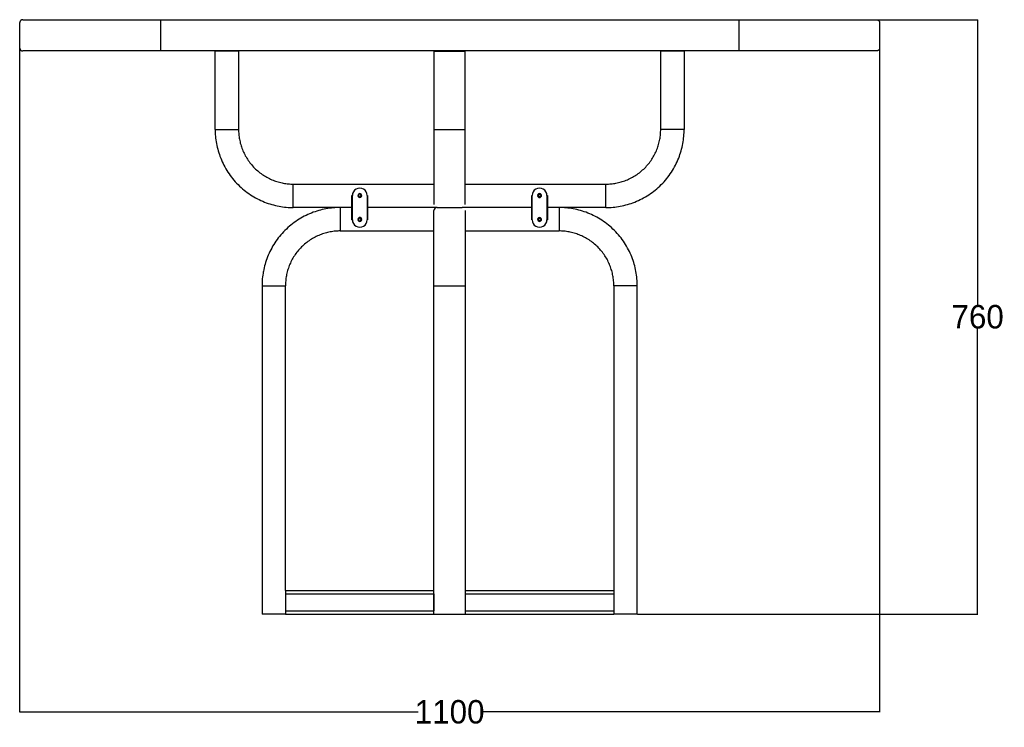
# Model space of a CAD drawing. Extents: x 3531 to 7952, y 1158 to 4183.
# Tile 2 of 2: x 6693 to 7952, y 1158 to 2063. Entities that reach past the tile are written whole.
import ezdxf

# ---------------------------------------------------------------- set-up
doc = ezdxf.new("R2010")
doc.units = 0
doc.header["$MEASUREMENT"] = 0
doc.layers.get('Defpoints').update_dxf_attribs({"linetype": 'CONTINUOUS'})
for name, color, linetype in [('CREA2D$VISIBILI$LINEE', 7, 'CONTINUOUS'), ('CREA2D$VISIBILI$TANGENTI', 7, 'CONTINUOUS'), ('TAVOLO_TGV_RETTANGOLARE_2', 7, 'CONTINUOUS')]:
    doc.layers.add(name, color=color, linetype=linetype)
doc.dimstyles.get("Standard").update_dxf_attribs({"dimtxt": 30, "dimasz": 0.18, "dimexe": 0.18, "dimexo": 0.0625, "dimgap": 0.09, "dimtad": 0, "dimtih": 1, "dimtoh": 1, "dimdec": 0, "dimzin": 0, "dimdsep": 46, "dimtxsty": 'Standard', "dimcen": 0.09, "dimadec": 0, "dimazin": 0, "dimtfac": 1, "dimtdec": 0, "dimtofl": 0, "dimtmove": 2, "dimatfit": 3, "dimfxl": 1, "dimtolj": 1, "dimtzin": 0, "dimarcsym": 0})

# ---------------------------------------------------------------- blocks, each defined once
blk = doc.blocks.new('*D6')
at = {"layer": 'Defpoints', "color": 0, "transparency": 16777216}
for p in [(7785.9, 2063.2), (7918.2, 2063.2), (7482.8, 1303)]:
    blk.add_point(p, dxfattribs=at)
at = {"layer": 'TAVOLO_TGV_RETTANGOLARE_2', "color": 0, "lineweight": -2, "transparency": 16777216}
for p, q in [((7786, 2063.2), (7918.4, 2063.2)), ((7918.2, 2063.1), (7918.2, 1698.2)), ((7918.2, 1303.2), (7918.2, 1668)), ((7482.9, 1303), (7918.4, 1303))]:
    blk.add_line(p, q, dxfattribs=at)
at = {"layer": 'TAVOLO_TGV_RETTANGOLARE_2', "color": 0, "transparency": 16777216}
for points in [[(7918.2, 2063.1), (7918.3, 2063.1), (7918.2, 2063.2)], [(7918.2, 1303.2), (7918.3, 1303.2), (7918.2, 1303)]]:
    blk.add_solid(points, dxfattribs=at)
at = {"layer": 'TAVOLO_TGV_RETTANGOLARE_2', "color": 0, "transparency": 16777216, "insert": (7918.2, 1683.1), "char_height": 30, "attachment_point": 5}
blk.add_mtext('\\A1;760', dxfattribs=at)
blk = doc.blocks.new('*D7')
at = {"layer": 'Defpoints', "color": 0, "transparency": 16777216}
for p in [(6692.8, 2059.2), (7792.8, 2059.2), (6692.8, 1177.8)]:
    blk.add_point(p, dxfattribs=at)
at = {"layer": 'TAVOLO_TGV_RETTANGOLARE_2', "color": 0, "lineweight": -2, "transparency": 16777216}
for p, q in [((6692.8, 2059.2), (6692.8, 1177.7)), ((7792.8, 2059.2), (7792.8, 1177.7)), ((6693, 1177.8), (7202.7, 1177.8)), ((7792.7, 1177.8), (7282.9, 1177.8))]:
    blk.add_line(p, q, dxfattribs=at)
at = {"layer": 'TAVOLO_TGV_RETTANGOLARE_2', "color": 0, "transparency": 16777216}
for points in [[(6693, 1177.9), (6693, 1177.8), (6692.8, 1177.8)], [(7792.7, 1177.9), (7792.7, 1177.8), (7792.8, 1177.8)]]:
    blk.add_solid(points, dxfattribs=at)
at = {"layer": 'TAVOLO_TGV_RETTANGOLARE_2', "color": 0, "transparency": 16777216, "insert": (7242.8, 1177.8), "char_height": 30, "attachment_point": 5}
blk.add_mtext('\\A1;1100', dxfattribs=at)

msp = doc.modelspace()

# ---------------------------------------------------------------- linework, layer by layer
at = {"layer": 'CREA2D$VISIBILI$LINEE'}
for p, q in [((6692.9, 2059.6), (6692.8, 2059.5)), ((6692.8, 2059.5), (6692.8, 2059.4)), ((6692.8, 2059.4), (6692.8, 2059.2)), ((6692.8, 2059.2), (6692.8, 2027.2)), ((6693, 2060.2), (6692.9, 2060.1)), ((6692.9, 2060.1), (6692.9, 2059.9)), ((6692.9, 2059.9), (6692.9, 2059.8)), ((6692.9, 2059.8), (6692.9, 2059.6)), ((6693.1, 2060.6), (6693, 2060.4)), ((6693, 2060.4), (6693, 2060.3)), ((6693, 2060.3), (6693, 2060.2)), ((6693.2, 2060.8), (6693.1, 2060.7)), ((6693.1, 2060.7), (6693.1, 2060.6)), ((6693.3, 2061.1), (6693.2, 2061)), ((6693.2, 2061), (6693.2, 2060.8)), ((6693.4, 2061.2), (6693.3, 2061.1)), ((6693.5, 2061.4), (6693.4, 2061.3)), ((6693.4, 2061.3), (6693.4, 2061.2)), ((6693.6, 2061.5), (6693.5, 2061.4)), ((6693.7, 2061.7), (6693.6, 2061.5)), ((6693.8, 2061.9), (6693.7, 2061.8)), ((6693.7, 2061.8), (6693.7, 2061.7)), ((6693.9, 2062), (6693.8, 2061.9)), ((6694, 2062.1), (6693.9, 2062)), ((6694.1, 2062.2), (6694, 2062.1)), ((6694.2, 2062.3), (6694.1, 2062.2)), ((6694.3, 2062.3), (6694.2, 2062.3)), ((6694.4, 2062.4), (6694.3, 2062.3)), ((6694.5, 2062.5), (6694.4, 2062.4)), ((6694.6, 2062.6), (6694.5, 2062.5)), ((6694.8, 2062.7), (6694.6, 2062.6)), ((6694.9, 2062.7), (6694.8, 2062.7)), ((6695, 2062.8), (6694.9, 2062.7)), ((6695.1, 2062.8), (6695, 2062.8)), ((6695.2, 2062.9), (6695.1, 2062.8)), ((6695.4, 2063), (6695.2, 2062.9)), ((6695.5, 2063), (6695.4, 2063)), ((6695.6, 2063.1), (6695.5, 2063)), ((6695.8, 2063.1), (6695.6, 2063.1)), ((6695.9, 2063.1), (6695.8, 2063.1)), ((6696, 2063.2), (6695.9, 2063.1)), ((6696.2, 2063.2), (6696, 2063.2)), ((6696.3, 2063.2), (6696.2, 2063.2)), ((6696.4, 2063.2), (6696.3, 2063.2)), ((6696.6, 2063.2), (6696.4, 2063.2)), ((6696.7, 2063.2), (6696.6, 2063.2)), ((6696.8, 2063.2), (6696.7, 2063.2)), ((6696.8, 2063.2), (6697.5, 2063.2)), ((6697.5, 2063.2), (6699.8, 2063.2)), ((6699.8, 2063.2), (6703.6, 2063.2)), ((6703.6, 2063.2), (6709.2, 2063.2)), ((6709.2, 2063.2), (6716.5, 2063.2)), ((6716.5, 2063.2), (6725.5, 2063.2)), ((6725.5, 2063.2), (6736.2, 2063.2)), ((6736.2, 2063.2), (6748.4, 2063.2)), ((6748.4, 2063.2), (6761.9, 2063.2)), ((6761.9, 2063.2), (6776.5, 2063.2)), ((6776.5, 2063.2), (6792, 2063.2)), ((6792, 2063.2), (6808.1, 2063.2)), ((6808.1, 2063.2), (6824.4, 2063.2)), ((6824.4, 2063.2), (6840.8, 2063.2)), ((6840.8, 2063.2), (6857, 2063.2)), ((6857, 2063.2), (6872.8, 2063.2)), ((6872.8, 2063.2), (7057.8, 2063.2)), ((7057.8, 2063.2), (7242.8, 2063.2)), ((7242.8, 2063.2), (7427.8, 2063.2)), ((7427.8, 2063.2), (7612.8, 2063.2)), ((7612.8, 2063.2), (7628.7, 2063.2)), ((7628.7, 2063.2), (7644.9, 2063.2)), ((7644.9, 2063.2), (7661.3, 2063.2)), ((7661.3, 2063.2), (7677.6, 2063.2)), ((7677.6, 2063.2), (7693.7, 2063.2)), ((7693.7, 2063.2), (7709.1, 2063.2)), ((7709.1, 2063.2), (7723.8, 2063.2)), ((7723.8, 2063.2), (7737.3, 2063.2)), ((7737.3, 2063.2), (7749.5, 2063.2)), ((7749.5, 2063.2), (7760.1, 2063.2)), ((7760.1, 2063.2), (7769.2, 2063.2)), ((7769.2, 2063.2), (7776.5, 2063.2)), ((7776.5, 2063.2), (7782, 2063.2)), ((7782, 2063.2), (7785.9, 2063.2)), ((7785.9, 2063.2), (7788.1, 2063.2)), ((7788.1, 2063.2), (7788.8, 2063.2)), ((7788.8, 2063.2), (7789, 2063.2)), ((7789, 2063.2), (7789.1, 2063.2)), ((7789.1, 2063.2), (7789.2, 2063.2)), ((7789.2, 2063.2), (7789.4, 2063.2)), ((7789.4, 2063.2), (7789.5, 2063.2)), ((7789.5, 2063.2), (7789.7, 2063.2)), ((7789.7, 2063.2), (7789.8, 2063.1)), ((7789.8, 2063.1), (7789.9, 2063.1)), ((7789.9, 2063.1), (7790, 2063.1)), ((7790, 2063.1), (7790.2, 2063)), ((7790.2, 2063), (7790.3, 2063)), ((7790.3, 2063), (7790.4, 2062.9)), ((7790.4, 2062.9), (7790.6, 2062.8)), ((7790.6, 2062.8), (7790.7, 2062.8)), ((7790.7, 2062.8), (7790.8, 2062.7)), ((7790.8, 2062.7), (7790.9, 2062.7)), ((7790.9, 2062.7), (7791, 2062.6)), ((7791, 2062.6), (7791.1, 2062.5)), ((7791.1, 2062.5), (7791.3, 2062.4)), ((7791.3, 2062.4), (7791.4, 2062.3)), ((7791.4, 2062.3), (7791.5, 2062.3)), ((7791.5, 2062.3), (7791.6, 2062.2)), ((7791.6, 2062.2), (7791.7, 2062.1)), ((7791.7, 2062.1), (7791.8, 2062)), ((7791.8, 2062), (7791.9, 2061.9)), ((7791.9, 2061.9), (7791.9, 2061.8)), ((7791.9, 2061.8), (7792, 2061.7)), ((7792, 2061.7), (7792.1, 2061.5)), ((7792.1, 2061.5), (7792.2, 2061.4)), ((7792.2, 2061.4), (7792.3, 2061.3)), ((7792.3, 2061.3), (7792.3, 2061.2)), ((7792.3, 2061.2), (7792.4, 2061.1)), ((7792.4, 2061.1), (7792.4, 2061)), ((7792.4, 2061), (7792.5, 2060.8)), ((7792.5, 2060.8), (7792.6, 2060.7)), ((7792.6, 2060.7), (7792.6, 2060.6)), ((7792.6, 2060.6), (7792.6, 2060.4)), ((7792.6, 2060.4), (7792.7, 2060.3)), ((7792.7, 2060.3), (7792.7, 2060.2)), ((7792.7, 2060.2), (7792.8, 2060.1)), ((7792.8, 2060.1), (7792.8, 2059.9)), ((7792.8, 2059.9), (7792.8, 2059.8)), ((7792.8, 2059.8), (7792.8, 2059.6)), ((7792.8, 2059.6), (7792.8, 2059.5)), ((7792.8, 2059.5), (7792.8, 2059.4)), ((7792.8, 2059.4), (7792.8, 2059.2)), ((7792.8, 2059.2), (7792.8, 2027.2)), ((6692.8, 2027.2), (6692.8, 2027.1)), ((6692.8, 2027.1), (6692.8, 2027)), ((6692.8, 2027), (6692.9, 2026.8)), ((6692.9, 2026.8), (6692.9, 2026.7)), ((6692.9, 2026.7), (6692.9, 2026.6)), ((6692.9, 2026.6), (6692.9, 2026.4)), ((6692.9, 2026.4), (6693, 2026.3)), ((6693, 2026.3), (6693, 2026.2)), ((6693, 2026.2), (6693, 2026)), ((6693, 2026), (6693.1, 2025.9)), ((6693.1, 2025.9), (6693.1, 2025.8)), ((6693.1, 2025.8), (6693.2, 2025.6)), ((6693.2, 2025.6), (6693.2, 2025.5)), ((6693.2, 2025.5), (6693.3, 2025.4)), ((6693.3, 2025.4), (6693.4, 2025.3)), ((6693.4, 2025.3), (6693.4, 2025.2)), ((6693.4, 2025.2), (6693.5, 2025)), ((6693.5, 2025), (6693.6, 2024.9)), ((6693.6, 2024.9), (6693.7, 2024.8)), ((6693.7, 2024.8), (6693.7, 2024.7)), ((6693.7, 2024.7), (6693.8, 2024.6)), ((6693.8, 2024.6), (6693.9, 2024.5)), ((6693.9, 2024.5), (6694, 2024.4)), ((6694, 2024.4), (6694.1, 2024.3)), ((6694.1, 2024.3), (6694.2, 2024.2)), ((6694.2, 2024.2), (6694.3, 2024.1)), ((6694.3, 2024.1), (6694.4, 2024.1)), ((6694.4, 2024.1), (6694.5, 2024)), ((6694.5, 2024), (6694.6, 2023.9)), ((6694.6, 2023.9), (6694.8, 2023.8)), ((6694.8, 2023.8), (6694.9, 2023.8)), ((6694.9, 2023.8), (6695, 2023.7)), ((6695, 2023.7), (6695.1, 2023.6)), ((6695.1, 2023.6), (6695.2, 2023.6)), ((6695.2, 2023.6), (6695.4, 2023.5)), ((6695.4, 2023.5), (6695.5, 2023.5)), ((6695.5, 2023.5), (6695.6, 2023.4)), ((6695.6, 2023.4), (6695.8, 2023.4)), ((6695.8, 2023.4), (6695.9, 2023.4)), ((6695.9, 2023.4), (6696, 2023.3)), ((6696, 2023.3), (6696.2, 2023.3)), ((6696.2, 2023.3), (6696.3, 2023.3)), ((6696.3, 2023.3), (6696.4, 2023.3)), ((6696.4, 2023.3), (6696.6, 2023.2)), ((6696.6, 2023.2), (6696.7, 2023.2)), ((6696.7, 2023.2), (6696.8, 2023.2)), ((6697.5, 2023.2), (6696.8, 2023.2)), ((6699.8, 2023.2), (6697.5, 2023.2)), ((6703.6, 2023.2), (6699.8, 2023.2)), ((6709.2, 2023.2), (6703.6, 2023.2)), ((6716.5, 2023.2), (6709.2, 2023.2)), ((6725.5, 2023.2), (6716.5, 2023.2)), ((6736.2, 2023.2), (6725.5, 2023.2)), ((6748.4, 2023.2), (6736.2, 2023.2)), ((6761.9, 2023.2), (6748.4, 2023.2)), ((6776.5, 2023.2), (6761.9, 2023.2)), ((6792, 2023.2), (6776.5, 2023.2)), ((6808.1, 2023.2), (6792, 2023.2)), ((6824.4, 2023.2), (6808.1, 2023.2)), ((6840.8, 2023.2), (6824.4, 2023.2)), ((6857, 2023.2), (6840.8, 2023.2)), ((6872.8, 2023.2), (6857, 2023.2)), ((7057.8, 2023.2), (6872.8, 2023.2)), ((6946.8, 2023), (6942.8, 2023)), ((6942.8, 1923), (6942.8, 2023)), ((6972.8, 2023), (6946.8, 2023)), ((6972.8, 2023), (6972.8, 1923)), ((7242.8, 2023.2), (7057.8, 2023.2)), ((7222.8, 2023), (7262.8, 2023)), ((7222.8, 2023), (7222.8, 1923)), ((7427.8, 2023.2), (7242.8, 2023.2)), ((7262.8, 1923), (7262.8, 2023)), ((7612.8, 2023.2), (7427.8, 2023.2)), ((7538.8, 2023), (7512.8, 2023)), ((7512.8, 1923), (7512.8, 2023)), ((7542.8, 2023), (7538.8, 2023)), ((7542.8, 2023), (7542.8, 1923)), ((7628.7, 2023.2), (7612.8, 2023.2)), ((7644.9, 2023.2), (7628.7, 2023.2)), ((7661.3, 2023.2), (7644.9, 2023.2)), ((7677.6, 2023.2), (7661.3, 2023.2)), ((7693.7, 2023.2), (7677.6, 2023.2)), ((7709.1, 2023.2), (7693.7, 2023.2)), ((7723.8, 2023.2), (7709.1, 2023.2)), ((7737.3, 2023.2), (7723.8, 2023.2)), ((7749.5, 2023.2), (7737.3, 2023.2)), ((7760.1, 2023.2), (7749.5, 2023.2)), ((7769.2, 2023.2), (7760.1, 2023.2)), ((7776.5, 2023.2), (7769.2, 2023.2)), ((7782, 2023.2), (7776.5, 2023.2)), ((7785.9, 2023.2), (7782, 2023.2)), ((7788.1, 2023.2), (7785.9, 2023.2)), ((7788.8, 2023.2), (7788.1, 2023.2)), ((7789, 2023.2), (7788.8, 2023.2)), ((7789.1, 2023.2), (7789, 2023.2)), ((7789.2, 2023.3), (7789.1, 2023.2)), ((7789.4, 2023.3), (7789.2, 2023.3)), ((7789.5, 2023.3), (7789.4, 2023.3)), ((7789.7, 2023.3), (7789.5, 2023.3)), ((7789.8, 2023.4), (7789.7, 2023.3)), ((7789.9, 2023.4), (7789.8, 2023.4)), ((7790, 2023.4), (7789.9, 2023.4)), ((7790.2, 2023.5), (7790, 2023.4)), ((7790.3, 2023.5), (7790.2, 2023.5)), ((7790.4, 2023.6), (7790.3, 2023.5)), ((7790.6, 2023.6), (7790.4, 2023.6)), ((7790.7, 2023.7), (7790.6, 2023.6)), ((7790.8, 2023.8), (7790.7, 2023.7)), ((7790.9, 2023.8), (7790.8, 2023.8)), ((7791, 2023.9), (7790.9, 2023.8)), ((7791.1, 2024), (7791, 2023.9)), ((7791.3, 2024.1), (7791.1, 2024)), ((7791.4, 2024.1), (7791.3, 2024.1)), ((7791.5, 2024.2), (7791.4, 2024.1)), ((7791.6, 2024.3), (7791.5, 2024.2)), ((7791.7, 2024.4), (7791.6, 2024.3)), ((7791.8, 2024.5), (7791.7, 2024.4)), ((7791.9, 2024.6), (7791.8, 2024.5)), ((7792, 2024.8), (7791.9, 2024.7)), ((7791.9, 2024.7), (7791.9, 2024.6)), ((7792.1, 2024.9), (7792, 2024.8)), ((7792.2, 2025), (7792.1, 2024.9)), ((7792.3, 2025.2), (7792.2, 2025)), ((7792.4, 2025.4), (7792.3, 2025.3)), ((7792.3, 2025.3), (7792.3, 2025.2)), ((7792.5, 2025.6), (7792.4, 2025.5)), ((7792.4, 2025.5), (7792.4, 2025.4)), ((7792.6, 2025.8), (7792.5, 2025.6)), ((7792.7, 2026.2), (7792.6, 2026)), ((7792.6, 2026), (7792.6, 2025.9)), ((7792.6, 2025.9), (7792.6, 2025.8)), ((7792.8, 2026.4), (7792.7, 2026.3)), ((7792.7, 2026.3), (7792.7, 2026.2)), ((7792.8, 2027.2), (7792.8, 2027.1)), ((7792.8, 2027.1), (7792.8, 2027)), ((7792.8, 2027), (7792.8, 2026.8)), ((7792.8, 2026.8), (7792.8, 2026.7)), ((7792.8, 2026.7), (7792.8, 2026.6)), ((7792.8, 2026.6), (7792.8, 2026.4)), ((7222.8, 1923), (7222.8, 1914.4)), ((7262.8, 1827), (7262.8, 1923)), ((7222.8, 1914.4), (7222.8, 1905.5)), ((7222.8, 1905.5), (7222.8, 1896.6)), ((7222.8, 1896.6), (7222.8, 1887.7)), ((7222.8, 1887.7), (7222.8, 1878.9)), ((7222.8, 1878.9), (7222.8, 1870.5)), ((7222.8, 1870.5), (7222.8, 1862.5)), ((7042.8, 1853), (7222.8, 1853)), ((7222.8, 1862.5), (7222.8, 1855.1)), ((7222.8, 1855.1), (7222.8, 1848.5)), ((7262.8, 1853), (7442.8, 1853)), ((7222.8, 1848.5), (7222.8, 1842.6)), ((7222.8, 1842.6), (7222.8, 1837.7)), ((7357.4, 1840.2), (7357.4, 1840.3)), ((7357.4, 1840.3), (7357.5, 1840.3)), ((7357.5, 1840.3), (7357.5, 1840.3)), ((7358.3, 1840.2), (7358.2, 1840.3)), ((7117.9, 1822.8), (7117.9, 1838.3)), ((7137.9, 1838.3), (7137.9, 1807.3)), ((7222.8, 1837.7), (7222.8, 1833.7)), ((7222.8, 1833.7), (7222.8, 1830.7)), ((7222.8, 1830.7), (7222.8, 1828.6)), ((7222.8, 1828.6), (7222.8, 1827.4)), ((7222.8, 1827.4), (7222.8, 1827)), ((7347.8, 1807.3), (7347.8, 1838.3)), ((7357.4, 1836.3), (7357.4, 1836.3)), ((7357.5, 1836.3), (7357.5, 1836.3)), ((7358.2, 1836.3), (7358.3, 1836.3)), ((7367.8, 1838.3), (7367.8, 1822.8)), ((7117.9, 1823), (7042.8, 1823)), ((7117.9, 1823), (7102.8, 1823)), ((7117.9, 1807.3), (7117.9, 1822.8)), ((7226.7, 1823), (7137.9, 1823)), ((7226.7, 1823), (7137.9, 1823)), ((7222.8, 1818.6), (7222.8, 1819)), ((7222.8, 1817.4), (7222.8, 1818.6)), ((7222.8, 1815.3), (7222.8, 1817.4)), ((7222.8, 1812.3), (7222.8, 1815.3)), ((7226.7, 1823), (7258.8, 1823)), ((7347.8, 1823), (7258.9, 1823)), ((7347.8, 1823), (7258.9, 1823)), ((7262.8, 1819), (7262.8, 1723)), ((7442.8, 1823), (7367.8, 1823)), ((7382.8, 1823), (7367.8, 1823)), ((7367.8, 1822.8), (7367.8, 1807.3)), ((7222.8, 1808.3), (7222.8, 1812.3)), ((7222.8, 1803.4), (7222.8, 1808.3)), ((7222.8, 1797.5), (7222.8, 1803.4)), ((7357.4, 1809.7), (7357.4, 1809.8)), ((7357.4, 1809.8), (7357.5, 1809.8)), ((7357.4, 1805.8), (7357.4, 1805.8)), ((7357.5, 1809.8), (7357.5, 1809.8)), ((7357.5, 1805.8), (7357.5, 1805.8)), ((7358.3, 1809.7), (7358.2, 1809.8)), ((7358.2, 1805.8), (7358.3, 1805.8)), ((7102.8, 1793), (7222.8, 1793)), ((7222.8, 1790.9), (7222.8, 1797.5)), ((7222.8, 1783.5), (7222.8, 1790.9)), ((7262.8, 1793), (7382.8, 1793)), ((7222.8, 1775.5), (7222.8, 1783.5)), ((7222.8, 1767.1), (7222.8, 1775.5)), ((7222.8, 1758.3), (7222.8, 1767.1)), ((7222.8, 1749.4), (7222.8, 1758.3)), ((7222.8, 1740.5), (7222.8, 1749.4)), ((7222.8, 1731.6), (7222.8, 1740.5)), ((7222.8, 1723), (7222.8, 1731.6)), ((7002.8, 1723), (7002.8, 1303)), ((7032.8, 1333), (7032.8, 1723)), ((7222.8, 1303), (7222.8, 1723)), ((7262.8, 1723), (7262.8, 1303)), ((7452.8, 1723), (7452.8, 1333)), ((7482.8, 1303), (7482.8, 1723)), ((7032.8, 1333), (7222.8, 1333)), ((7032.8, 1333), (7032.8, 1329)), ((7032.8, 1329), (7032.8, 1307)), ((7222.8, 1329), (7222.8, 1307)), ((7262.8, 1333), (7452.8, 1333)), ((7452.8, 1333), (7452.8, 1329)), ((7452.8, 1329), (7452.8, 1307)), ((7006.8, 1303), (7002.8, 1303)), ((7032.8, 1303), (7006.8, 1303)), ((7032.8, 1307), (7032.8, 1303)), ((7032.8, 1303), (7222.8, 1303)), ((7222.8, 1303), (7262.8, 1303)), ((7262.8, 1303), (7452.8, 1303)), ((7452.8, 1307), (7452.8, 1303)), ((7478.8, 1303), (7452.8, 1303)), ((7482.8, 1303), (7478.8, 1303))]:
    msp.add_line(p, q, dxfattribs=at)
for centre, radius, start, end in [((7042.8, 1923), 100, 180.0002, 185.1551), ((7042.8, 1923), 70, 180.0002, 185.1551), ((7042.8, 1923), 70, 185.1557, 190.4836), ((7442.8, 1923), 70, 349.5164, 354.8442), ((7442.8, 1923), 70, 354.8449, 359.9999), ((7442.8, 1923), 100, 354.8449, 359.9999), ((7042.8, 1923), 100, 185.1557, 190.4836), ((7042.9, 1923), 100, 190.4846, 195.9708), ((7042.8, 1923), 70, 190.4846, 195.9708), ((7042.8, 1923), 70, 195.9719, 201.5976), ((7442.8, 1923), 70, 338.4023, 344.028), ((7442.8, 1923), 70, 344.029, 349.5153), ((7442.8, 1923), 100, 344.029, 349.5153), ((7442.8, 1923), 100, 349.5164, 354.8442), ((7042.9, 1923), 100, 195.9719, 201.5976), ((7042.8, 1923), 70, 201.5988, 207.3409), ((7042.8, 1923), 70, 207.3421, 213.1753), ((7442.8, 1923), 70, 326.8248, 332.6578), ((7442.8, 1923), 70, 332.659, 338.4011), ((7442.8, 1923), 100, 338.4023, 344.028), ((7042.9, 1923), 100, 201.5988, 207.3409), ((7042.8, 1923), 100, 207.3421, 213.1753), ((7042.8, 1923), 70, 213.1766, 219.0713), ((7042.8, 1923), 70, 219.0726, 224.9995), ((7442.8, 1923), 70, 315.0006, 320.9272), ((7442.8, 1923), 70, 320.9286, 326.8235), ((7442.8, 1923), 100, 326.8248, 332.6578), ((7442.8, 1923), 100, 332.659, 338.4011), ((7042.9, 1923), 100, 213.1766, 219.0713), ((7042.8, 1923), 70, 225.0008, 230.927), ((7042.8, 1923), 70, 230.9284, 236.8236), ((7042.8, 1923), 70, 236.8248, 242.6576), ((7442.8, 1923), 70, 297.3421, 303.1752), ((7442.8, 1923), 70, 303.1765, 309.0713), ((7442.8, 1923), 70, 309.0727, 314.9994), ((7442.8, 1923), 100, 320.9286, 326.8235), ((7042.8, 1923), 100, 219.0726, 224.9995), ((7042.9, 1923), 100, 225.0008, 230.927), ((7042.8, 1923), 70, 242.6589, 248.4012), ((7042.8, 1923), 70, 248.4023, 254.028), ((7042.8, 1923), 70, 254.0291, 259.5153), ((7042.8, 1923), 70, 259.5163, 264.8442), ((7042.8, 1923), 70, 264.8448, 269.9999), ((7442.8, 1923), 70, 270.0002, 275.1551), ((7442.8, 1923), 70, 275.1557, 280.4836), ((7442.8, 1923), 70, 280.4846, 285.9708), ((7442.8, 1923), 70, 285.9719, 291.5976), ((7442.8, 1923), 70, 291.5988, 297.3409), ((7442.8, 1923), 100, 309.0727, 314.9994), ((7442.8, 1923), 100, 315.0006, 320.9272), ((7042.8, 1923), 100, 230.9284, 236.8236), ((7042.8, 1923), 100, 236.8248, 242.6576), ((7357.8, 1838.3), 2, 97.7988, 103.2091), ((7357.8, 1838.3), 2, 97.9461, 100.4841), ((7357.8, 1838.3), 2, 0, 79.7534), ((7357.8, 1838.3), 2, 78.75, 79.5159), ((7442.8, 1923), 100, 297.3421, 303.1752), ((7442.8, 1923), 100, 303.1765, 309.0713), ((7042.8, 1923), 100, 242.6589, 248.4012), ((7042.8, 1923), 100, 248.4023, 254.028), ((7042.8, 1923), 100, 254.0291, 259.5153), ((7357.8, 1838.3), 2, 178.7281, 181.2718), ((7357.8, 1838.3), 2, 181.2721, 256.9541), ((7357.8, 1838.3), 2, 256.7909, 262.0551), ((7357.8, 1838.3), 2, 259.5159, 261.9624), ((7357.8, 1838.3), 2, 280.2466, 360), ((7357.8, 1838.3), 2, 280.4841, 281.2498), ((7442.8, 1923), 100, 280.4846, 285.9708), ((7442.8, 1923), 100, 285.9719, 291.5976), ((7442.8, 1923), 100, 291.5988, 297.3409), ((7042.8, 1923), 100, 259.5163, 264.8442), ((7042.8, 1923), 100, 264.8448, 269.9999), ((7102.8, 1723), 100, 111.5988, 117.3411), ((7102.8, 1723), 100, 105.972, 111.5977), ((7102.8, 1723), 100, 100.4847, 105.9709), ((7102.8, 1723), 100, 95.1558, 100.4837), ((7102.8, 1723), 100, 90.0001, 95.1552), ((7226.8, 1819), 4, 91.2718, 180), ((7258.8, 1819), 4, 88.7282, 90), ((7382.8, 1723), 100, 84.8449, 89.9998), ((7382.8, 1723), 100, 79.5164, 84.8443), ((7382.8, 1723), 100, 74.0292, 79.5154), ((7382.8, 1723), 100, 68.4024, 74.0281), ((7382.8, 1723), 100, 62.6591, 68.4012), ((7442.8, 1923), 100, 270.0002, 275.1551), ((7442.8, 1923), 100, 275.1557, 280.4836), ((7102.8, 1723), 100, 123.1764, 129.0716), ((7102.8, 1723), 100, 117.3424, 123.1752), ((7357.8, 1807.8), 2, 178.7281, 181.2718), ((7357.8, 1807.8), 2, 181.2721, 256.9541), ((7357.8, 1807.8), 2, 97.7988, 103.2091), ((7357.8, 1807.8), 2, 256.7909, 262.0551), ((7357.8, 1807.8), 2, 97.9461, 100.4841), ((7357.8, 1807.8), 2, 259.5159, 261.9624), ((7357.8, 1807.8), 2, 0, 79.7534), ((7357.8, 1807.8), 2, 78.75, 79.5159), ((7357.8, 1807.8), 2, 280.2466, 360), ((7357.8, 1807.8), 2, 280.4841, 281.2498), ((7382.8, 1723), 100, 56.8248, 62.6579), ((7382.8, 1723), 100, 50.9287, 56.8235), ((7102.8, 1723), 100, 135.0005, 140.9274), ((7102.9, 1723), 100, 129.073, 134.9992), ((7102.8, 1723), 70, 105.972, 111.5977), ((7102.8, 1723), 70, 100.4847, 105.9709), ((7102.8, 1723), 70, 95.1558, 100.4837), ((7102.8, 1723), 70, 90.0001, 95.1552), ((7382.8, 1723), 70, 84.8449, 89.9998), ((7382.8, 1723), 70, 79.5164, 84.8443), ((7382.8, 1723), 70, 74.0292, 79.5154), ((7382.8, 1723), 70, 68.4024, 74.0281), ((7382.8, 1723), 100, 45.0006, 50.9273), ((7382.8, 1723), 100, 39.0728, 44.9994), ((7102.8, 1723), 100, 146.8247, 152.6579), ((7102.9, 1723), 100, 140.9287, 146.8234), ((7102.8, 1723), 70, 129.073, 134.9992), ((7102.8, 1723), 70, 123.1764, 129.0716), ((7102.8, 1723), 70, 117.3424, 123.1752), ((7102.8, 1723), 70, 111.5988, 117.3411), ((7382.8, 1723), 70, 62.6591, 68.4012), ((7382.8, 1723), 70, 56.8248, 62.6579), ((7382.8, 1723), 70, 50.9287, 56.8235), ((7382.8, 1723), 70, 45.0006, 50.9273), ((7382.8, 1723), 100, 33.1764, 39.0714), ((7382.8, 1723), 100, 27.3422, 33.1752), ((7102.9, 1723), 100, 152.6591, 158.4012), ((7102.8, 1723), 70, 140.9287, 146.8234), ((7102.8, 1723), 70, 135.0005, 140.9274), ((7382.8, 1723), 70, 39.0728, 44.9994), ((7382.8, 1723), 70, 33.1764, 39.0714), ((7382.8, 1723), 100, 21.5989, 27.341), ((7102.9, 1723), 100, 158.4024, 164.0281), ((7102.8, 1723), 70, 152.6591, 158.4012), ((7102.8, 1723), 70, 146.8247, 152.6579), ((7382.8, 1723), 70, 27.3422, 33.1752), ((7382.8, 1723), 70, 21.5989, 27.341), ((7382.8, 1723), 100, 15.972, 21.5977), ((7102.8, 1723), 100, 169.5164, 174.8443), ((7102.9, 1723), 100, 164.0292, 169.5154), ((7102.8, 1723), 70, 164.0292, 169.5154), ((7102.8, 1723), 70, 158.4024, 164.0281), ((7382.8, 1723), 70, 15.972, 21.5977), ((7382.8, 1723), 70, 10.4847, 15.971), ((7382.8, 1723), 100, 10.4847, 15.971), ((7382.8, 1723), 100, 5.1558, 10.4836), ((7102.8, 1723), 100, 174.8449, 179.9998), ((7102.8, 1723), 70, 174.8449, 179.9998), ((7102.8, 1723), 70, 169.5164, 174.8443), ((7382.8, 1723), 70, 5.1558, 10.4836), ((7382.8, 1723), 70, 0.0001, 5.1551), ((7382.8, 1723), 100, 0.0001, 5.1551)]:
    msp.add_arc(centre, radius, start, end, dxfattribs=at)
at = {"layer": 'CREA2D$VISIBILI$TANGENTI'}
for p, q in [((6872.8, 2063.2), (6872.8, 2023.2)), ((7612.8, 2063.2), (7612.8, 2023.2)), ((6942.8, 1923), (6946.8, 1923)), ((6946.8, 1923), (6972.8, 1923)), ((7222.8, 1923), (7262.8, 1923)), ((7538.8, 1923), (7512.8, 1923)), ((7542.8, 1923), (7538.8, 1923)), ((7042.8, 1827), (7042.8, 1853)), ((7442.8, 1827), (7442.8, 1853)), ((7042.8, 1823), (7042.8, 1827)), ((7118.4, 1838.3), (7117.9, 1838.3)), ((7118.4, 1822.8), (7118.4, 1838.3)), ((7125.9, 1838.3), (7125.4, 1838.3)), ((7129.9, 1838.3), (7130.4, 1838.3)), ((7137.4, 1838.3), (7137.4, 1807.3)), ((7137.4, 1838.3), (7137.9, 1838.3)), ((7348.3, 1838.3), (7347.8, 1838.3)), ((7348.3, 1807.3), (7348.3, 1838.3)), ((7355.8, 1838.2), (7355.3, 1838.2)), ((7359.8, 1838.3), (7360.3, 1838.3)), ((7367.3, 1838.3), (7367.3, 1822.8)), ((7367.3, 1838.3), (7367.8, 1838.3)), ((7442.8, 1823), (7442.8, 1827)), ((7102.8, 1823), (7102.8, 1819)), ((7102.8, 1819), (7102.8, 1793)), ((7117.9, 1822.8), (7118.4, 1822.8)), ((7118.4, 1807.3), (7118.4, 1822.8)), ((7367.3, 1822.8), (7367.3, 1807.3)), ((7367.8, 1822.8), (7367.3, 1822.8)), ((7382.8, 1823), (7382.8, 1819)), ((7382.8, 1819), (7382.8, 1793)), ((7117.9, 1807.3), (7118.4, 1807.3)), ((7125.9, 1807.8), (7125.4, 1807.8)), ((7129.9, 1807.8), (7130.4, 1807.8)), ((7137.4, 1807.3), (7137.9, 1807.3)), ((7348.3, 1807.3), (7347.8, 1807.3)), ((7355.8, 1807.7), (7355.3, 1807.7)), ((7359.8, 1807.8), (7360.3, 1807.8)), ((7367.3, 1807.3), (7367.8, 1807.3)), ((7002.8, 1723), (7006.8, 1723)), ((7006.8, 1723), (7032.8, 1723)), ((7222.8, 1723), (7262.8, 1723)), ((7478.8, 1723), (7452.8, 1723)), ((7482.8, 1723), (7478.8, 1723)), ((7032.8, 1329), (7222.8, 1329)), ((7222.8, 1329), (7222.8, 1329)), ((7262.8, 1329), (7452.8, 1329)), ((7032.8, 1307), (7222.8, 1307)), ((7222.8, 1307), (7222.8, 1307)), ((7262.8, 1307), (7452.8, 1307))]:
    msp.add_line(p, q, dxfattribs=at)
for centre in [(7127.9, 1838.3), (7357.8, 1838.3), (7127.9, 1807.8), (7357.8, 1807.8)]:
    msp.add_circle(centre, 1.5, dxfattribs=at)
for centre, radius, start, end in [((7127.9, 1838.3), 9.5, 359.9987, 180.0013), ((7127.9, 1838.3), 2.5, 1.2712, 180.0007), ((7357.8, 1838.3), 9.5, 359.9987, 180.0013), ((7357.8, 1838.3), 2.5, 359.9994, 181.2724), ((7127.9, 1838.3), 2.5, 179.9994, 1.2724), ((7357.8, 1838.3), 2.5, 181.2712, 0.0007), ((7127.9, 1807.3), 9.5, 179.9987, 0.0013), ((7127.9, 1807.8), 2.5, 1.2712, 180.0007), ((7127.9, 1807.8), 2.5, 179.9994, 1.2724), ((7357.8, 1807.3), 9.5, 179.9987, 0.0013), ((7357.8, 1807.8), 2.5, 359.9994, 181.2724), ((7357.8, 1807.8), 2.5, 181.2712, 0.0007)]:
    msp.add_arc(centre, radius, start, end, dxfattribs=at)

# ---------------------------------------------------------------- dimensions: what is measured, and where the dimension line sits
at = {"layer": 'TAVOLO_TGV_RETTANGOLARE_2'}
dim = msp.add_linear_dim(base=(6692.8, 1177.8), p1=(7792.8, 2059.2), p2=(6692.8, 2059.2), dimstyle='Standard', dxfattribs=at)
dim.commit()
dim.dimension.update_dxf_attribs({"geometry": '*D7', "text_midpoint": (7242.8, 1177.8)})
dim = msp.add_linear_dim(base=(7918.2, 2063.2), p1=(7482.8, 1303), p2=(7785.9, 2063.2), angle=90, dimstyle='Standard', dxfattribs=at)
dim.commit()
dim.dimension.update_dxf_attribs({"geometry": '*D6', "text_midpoint": (7918.2, 1683.1)})

doc.saveas('drawing.dxf')
